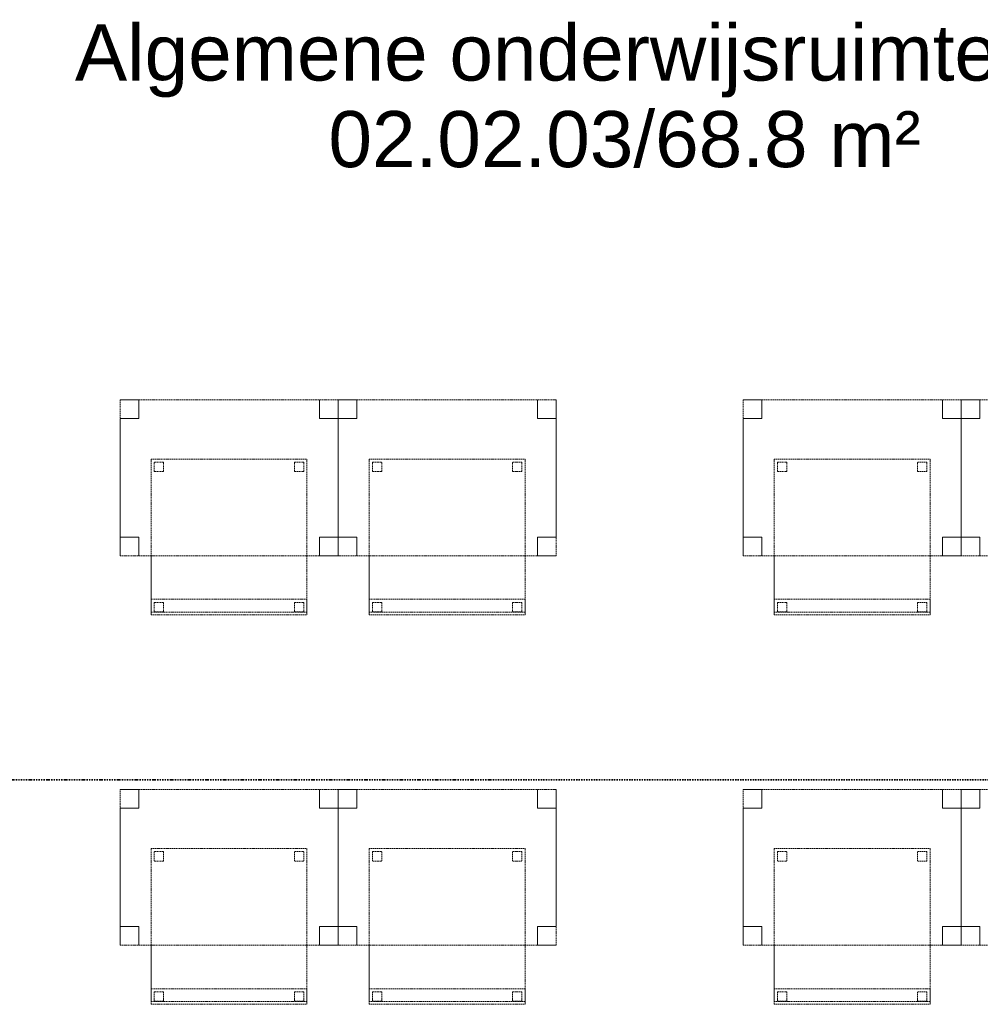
# Model space of a CAD drawing. Header units: millimetres. Extents: x -80560 to 110805, y -11020 to 52719.
# Tile 65 of 182: x 40603 to 43686, y 30772 to 33933. Entities that reach past the tile are written whole.
import ezdxf

# ---------------------------------------------------------------- set-up
doc = ezdxf.new("R2010")
doc.units = ezdxf.units.MM
doc.linetypes.add('DASHDOT2', pattern=[8, 4, -2, 0, -2])
doc.linetypes.add('DASHED2', pattern=[6, 4, -2])
for name, color, linetype, lineweight in [('A-AREA-IDEN', 2, 'Continuous', 9), ('G-ANNO-SYMB', 111, 'Continuous', 9), ('I-FURN', 30, 'Continuous', 18)]:
    doc.layers.add(name, color=color, linetype=linetype, lineweight=lineweight)
doc.styles.add('Arial', font='arial.ttf', dxfattribs={"height": 180})

# ---------------------------------------------------------------- blocks, each defined once
blk = doc.blocks.new('82_tafel1 - tafel 500x700 2-30673039-DO_02 tweede verdieping')
at = {"layer": 'I-FURN', "linetype": 'DASHED2'}
for p, q in [((350, 250), (-350, 250)), ((-350, 250), (-350, -250)), ((350, 250), (-350, 250)), ((-350, 250), (-350, -250)), ((-350, 250), (-350, 190)), ((-290, 250), (-350, 250)), ((-290, 190), (-290, 250)), ((-290, 250), (290, 250)), ((-290, 250), (-290, 190)), ((290, 250), (290, 190)), ((290, 190), (290, 250)), ((350, 250), (290, 250)), ((350, -250), (350, 250)), ((350, -250), (350, 250)), ((350, 190), (350, 250)), ((-350, -190), (-350, 190)), ((-350, 190), (-290, 190)), ((-290, 190), (-350, 190)), ((290, 190), (350, 190)), ((350, 190), (290, 190)), ((350, 190), (350, -190)), ((-290, -190), (-350, -190)), ((-350, -190), (-290, -190)), ((-350, -190), (-350, -250)), ((-290, -250), (-290, -190)), ((-290, -190), (-290, -250)), ((350, -190), (290, -190)), ((290, -190), (290, -250)), ((290, -250), (290, -190)), ((290, -190), (350, -190)), ((350, -250), (350, -190)), ((-350, -250), (350, -250)), ((-350, -250), (350, -250)), ((-350, -250), (-290, -250)), ((290, -250), (-290, -250)), ((290, -250), (350, -250))]:
    blk.add_line(p, q, dxfattribs=at)
blk = doc.blocks.new('82_zitmeubel - stoel 500x500-V15-DO_02 tweede verdieping')
at = {"layer": 'I-FURN', "linetype": 'DASHED2'}
for p, q in [((-192.1, -73), (-192.1, 237)), ((-192.1, 237), (-192.1, -73)), ((-192.1, 237), (307.9, 237)), ((-192.1, 237), (307.9, 237)), ((-182.1, 226), (-182.1, 198)), ((-182.1, 198), (-182.1, 226)), ((-153.1, 227), (-181.1, 227)), ((-181.1, 227), (-153.1, 227)), ((-152.1, 198), (-152.1, 226)), ((-152.1, 226), (-152.1, 198)), ((267.9, 226), (267.9, 198)), ((267.9, 198), (267.9, 226)), ((296.9, 227), (268.9, 227)), ((268.9, 227), (296.9, 227)), ((297.9, 198), (297.9, 226)), ((297.9, 226), (297.9, 198)), ((307.9, 237), (307.9, -73)), ((307.9, -73), (307.9, 237)), ((-181.1, 197), (-153.1, 197)), ((-153.1, 197), (-181.1, 197)), ((268.9, 197), (296.9, 197)), ((296.9, 197), (268.9, 197)), ((-192.1, -213), (-192.1, -73)), ((-192.1, -73), (-192.1, -263)), ((307.9, -73), (307.9, -213)), ((307.9, -263), (307.9, -73)), ((-192.1, -254.1), (-192.1, -213)), ((307.9, -213), (-192.1, -213)), ((307.9, -213), (307.9, -254.1)), ((-182.1, -224), (-182.1, -252)), ((-182.1, -252), (-182.1, -224)), ((-153.1, -223), (-181.1, -223)), ((-181.1, -223), (-153.1, -223)), ((-152.1, -252), (-152.1, -224)), ((-152.1, -224), (-152.1, -252)), ((267.9, -224), (267.9, -252)), ((267.9, -252), (267.9, -224)), ((296.9, -223), (268.9, -223)), ((268.9, -223), (296.9, -223)), ((297.9, -252), (297.9, -224)), ((297.9, -224), (297.9, -252)), ((-192.1, -263), (-192.1, -254.1)), ((307.9, -254.1), (-192.1, -254.1)), ((-192.1, -263), (307.9, -263)), ((-192.1, -263), (307.9, -263)), ((-181.1, -253), (-153.1, -253)), ((-153.1, -253), (-181.1, -253)), ((268.9, -253), (296.9, -253)), ((296.9, -253), (268.9, -253)), ((307.9, -254.1), (307.9, -263))]:
    blk.add_line(p, q, dxfattribs=at)
for centre, start, end in [((-181.1, 226), 105, 180), ((-181.1, 226), 90, 180), ((-181.1, 226), 90, 105), ((-153.1, 226), 75, 90), ((-153.1, 226), 360, 90), ((-153.1, 226), 360, 75), ((268.9, 226), 90, 180), ((268.9, 226), 90, 180), ((296.9, 226), 360, 90), ((296.9, 226), 360, 90), ((-181.1, 198), 180, 270), ((-181.1, 198), 180, 270), ((-153.1, 198), 270, 0), ((-153.1, 198), 270, 0), ((268.9, 198), 180, 270), ((268.9, 198), 180, 270), ((296.9, 198), 270, 360), ((296.9, 198), 270, 360), ((-181.1, -224), 90, 165), ((-181.1, -224), 90, 180), ((-181.1, -224), 165, 180), ((-181.1, -252), 180, 195), ((-181.1, -252), 180, 270), ((-181.1, -252), 195, 210), ((-181.1, -252), 210, 225), ((-181.1, -252), 225, 240), ((-181.1, -252), 240, 270), ((-153.1, -224), 30, 90), ((-153.1, -224), 0, 90), ((-153.1, -252), 270, 0), ((-153.1, -252), 270, 315), ((-153.1, -252), 315, 330), ((-153.1, -224), 15, 30), ((-153.1, -252), 330, 345), ((-153.1, -224), 0, 15), ((-153.1, -252), 345, 0), ((268.9, -224), 90, 180), ((268.9, -224), 90, 165), ((268.9, -224), 165, 180), ((268.9, -252), 180, 210), ((268.9, -252), 180, 270), ((268.9, -252), 210, 225), ((268.9, -252), 225, 240), ((268.9, -252), 240, 255), ((296.9, -224), 75, 90), ((296.9, -224), 30, 90), ((296.9, -252), 270, 0), ((296.9, -252), 270, 345), ((296.9, -224), 60, 75), ((296.9, -224), 45, 60), ((296.9, -224), 30, 45), ((296.9, -224), 15, 30), ((296.9, -224), 0, 30), ((296.9, -224), 0, 15), ((296.9, -252), 345, 0), ((268.9, -252), 255, 270)]:
    blk.add_arc(centre, 1, start, end, dxfattribs=at)
blk = doc.blocks.new('82_zitmeubel - stoel 500x500-V16-DO_02 tweede verdieping')
at = {"layer": 'I-FURN', "linetype": 'DASHED2'}
for p, q in [((-192.1, -73), (-192.1, 237)), ((-192.1, 237), (-192.1, -73)), ((-192.1, 237), (307.9, 237)), ((-192.1, 237), (307.9, 237)), ((-182.1, 226), (-182.1, 198)), ((-182.1, 198), (-182.1, 226)), ((-153.1, 227), (-181.1, 227)), ((-181.1, 227), (-153.1, 227)), ((-152.1, 198), (-152.1, 226)), ((-152.1, 226), (-152.1, 198)), ((267.9, 226), (267.9, 198)), ((267.9, 198), (267.9, 226)), ((296.9, 227), (268.9, 227)), ((268.9, 227), (296.9, 227)), ((297.9, 198), (297.9, 226)), ((297.9, 226), (297.9, 198)), ((307.9, 237), (307.9, -73)), ((307.9, -73), (307.9, 237)), ((-181.1, 197), (-153.1, 197)), ((-153.1, 197), (-181.1, 197)), ((268.9, 197), (296.9, 197)), ((296.9, 197), (268.9, 197)), ((-192.1, -213), (-192.1, -73)), ((-192.1, -73), (-192.1, -263)), ((307.9, -73), (307.9, -213)), ((307.9, -263), (307.9, -73)), ((-192.1, -254.1), (-192.1, -213)), ((307.9, -213), (-192.1, -213)), ((307.9, -213), (307.9, -254.1)), ((-182.1, -224), (-182.1, -252)), ((-182.1, -252), (-182.1, -224)), ((-153.1, -223), (-181.1, -223)), ((-181.1, -223), (-153.1, -223)), ((-152.1, -252), (-152.1, -224)), ((-152.1, -224), (-152.1, -252)), ((267.9, -224), (267.9, -252)), ((267.9, -252), (267.9, -224)), ((296.9, -223), (268.9, -223)), ((268.9, -223), (296.9, -223)), ((297.9, -252), (297.9, -224)), ((297.9, -224), (297.9, -252)), ((-192.1, -263), (-192.1, -254.1)), ((307.9, -254.1), (-192.1, -254.1)), ((-192.1, -263), (307.9, -263)), ((-192.1, -263), (307.9, -263)), ((-181.1, -253), (-153.1, -253)), ((-153.1, -253), (-181.1, -253)), ((268.9, -253), (296.9, -253)), ((296.9, -253), (268.9, -253)), ((307.9, -254.1), (307.9, -263))]:
    blk.add_line(p, q, dxfattribs=at)
for centre, start, end in [((-181.1, 226), 90, 180), ((-181.1, 226), 90, 180), ((-153.1, 226), 360, 90), ((-153.1, 226), 360, 90), ((268.9, 226), 90, 180), ((268.9, 226), 135, 180), ((268.9, 226), 90, 135), ((296.9, 226), 360, 90), ((296.9, 226), 360, 90), ((-181.1, 198), 180, 270), ((-181.1, 198), 180, 270), ((-153.1, 198), 270, 0), ((-153.1, 198), 270, 0), ((268.9, 198), 180, 270), ((268.9, 198), 180, 270), ((296.9, 198), 270, 360), ((296.9, 198), 270, 360), ((-181.1, -224), 135, 180), ((-181.1, -224), 150, 165), ((-181.1, -224), 165, 180), ((-181.1, -252), 180, 270), ((-181.1, -252), 180, 270), ((-181.1, -224), 135, 150), ((-181.1, -224), 90, 135), ((-181.1, -224), 120, 135), ((-181.1, -224), 105, 120), ((-181.1, -224), 90, 105), ((-153.1, -224), 0, 90), ((-153.1, -224), 0, 90), ((-153.1, -252), 270, 315), ((-153.1, -252), 285, 300), ((-153.1, -252), 300, 315), ((-153.1, -252), 315, 0), ((-153.1, -252), 315, 330), ((-153.1, -252), 330, 0), ((268.9, -224), 90, 180), ((268.9, -224), 150, 180), ((268.9, -252), 180, 195), ((268.9, -252), 180, 270), ((268.9, -252), 195, 210), ((268.9, -224), 105, 150), ((268.9, -252), 210, 225), ((268.9, -252), 225, 240), ((268.9, -252), 240, 255), ((268.9, -224), 90, 105), ((296.9, -224), 45, 90), ((296.9, -224), 0, 90), ((296.9, -252), 270, 0), ((296.9, -252), 270, 330), ((296.9, -224), 30, 45), ((296.9, -224), 15, 30), ((296.9, -252), 330, 345), ((296.9, -224), 0, 15), ((296.9, -252), 345, 0), ((-153.1, -252), 270, 285), ((268.9, -252), 255, 270)]:
    blk.add_arc(centre, 1, start, end, dxfattribs=at)
blk = doc.blocks.new('82_zitmeubel - stoel 500x500-V17-DO_02 tweede verdieping')
at = {"layer": 'I-FURN', "linetype": 'DASHED2'}
for p, q in [((-192.1, -73), (-192.1, 237)), ((-192.1, 237), (-192.1, -73)), ((-192.1, 237), (307.9, 237)), ((-192.1, 237), (307.9, 237)), ((-182.1, 226), (-182.1, 198)), ((-182.1, 198), (-182.1, 226)), ((-153.1, 227), (-181.1, 227)), ((-181.1, 227), (-153.1, 227)), ((-152.1, 198), (-152.1, 226)), ((-152.1, 226), (-152.1, 198)), ((267.9, 226), (267.9, 198)), ((267.9, 198), (267.9, 226)), ((296.9, 227), (268.9, 227)), ((268.9, 227), (296.9, 227)), ((297.9, 198), (297.9, 226)), ((297.9, 226), (297.9, 198)), ((307.9, 237), (307.9, -73)), ((307.9, -73), (307.9, 237)), ((-181.1, 197), (-153.1, 197)), ((-153.1, 197), (-181.1, 197)), ((268.9, 197), (296.9, 197)), ((296.9, 197), (268.9, 197)), ((-192.1, -213), (-192.1, -73)), ((-192.1, -73), (-192.1, -263)), ((307.9, -73), (307.9, -213)), ((307.9, -263), (307.9, -73)), ((-192.1, -254.1), (-192.1, -213)), ((307.9, -213), (-192.1, -213)), ((307.9, -213), (307.9, -254.1)), ((-182.1, -224), (-182.1, -252)), ((-182.1, -252), (-182.1, -224)), ((-153.1, -223), (-181.1, -223)), ((-181.1, -223), (-153.1, -223)), ((-152.1, -252), (-152.1, -224)), ((-152.1, -224), (-152.1, -252)), ((267.9, -224), (267.9, -252)), ((267.9, -252), (267.9, -224)), ((296.9, -223), (268.9, -223)), ((268.9, -223), (296.9, -223)), ((297.9, -252), (297.9, -224)), ((297.9, -224), (297.9, -252)), ((-192.1, -263), (-192.1, -254.1)), ((307.9, -254.1), (-192.1, -254.1)), ((-192.1, -263), (307.9, -263)), ((-192.1, -263), (307.9, -263)), ((-181.1, -253), (-153.1, -253)), ((-153.1, -253), (-181.1, -253)), ((268.9, -253), (296.9, -253)), ((296.9, -253), (268.9, -253)), ((307.9, -254.1), (307.9, -263))]:
    blk.add_line(p, q, dxfattribs=at)
for centre, start, end in [((-181.1, 226), 90, 180), ((-181.1, 226), 120, 180), ((-181.1, 226), 90, 120), ((-153.1, 226), 360, 90), ((-153.1, 226), 360, 90), ((268.9, 226), 90, 180), ((268.9, 226), 150, 180), ((268.9, 226), 105, 150), ((268.9, 226), 90, 105), ((296.9, 226), 360, 90), ((296.9, 226), 360, 90), ((-181.1, 198), 180, 255), ((-181.1, 198), 180, 270), ((-181.1, 198), 255, 270), ((-153.1, 198), 270, 0), ((-153.1, 198), 270, 0), ((268.9, 198), 180, 270), ((268.9, 198), 180, 270), ((296.9, 198), 270, 360), ((296.9, 198), 270, 300), ((296.9, 198), 300, 360), ((-181.1, -224), 90, 180), ((-181.1, -224), 150, 165), ((-181.1, -224), 165, 180), ((-181.1, -252), 180, 195), ((-181.1, -252), 180, 270), ((-181.1, -252), 195, 210), ((-181.1, -224), 90, 150), ((-181.1, -252), 210, 225), ((-181.1, -252), 225, 270), ((-153.1, -224), 15, 90), ((-153.1, -224), 0, 90), ((-153.1, -252), 270, 0), ((-153.1, -252), 270, 300), ((-153.1, -252), 300, 315), ((-153.1, -252), 315, 330), ((-153.1, -252), 330, 345), ((-153.1, -224), 0, 15), ((-153.1, -252), 345, 0), ((268.9, -224), 90, 180), ((268.9, -224), 90, 180), ((268.9, -252), 180, 195), ((268.9, -252), 180, 270), ((268.9, -252), 195, 210), ((268.9, -252), 210, 225), ((268.9, -252), 225, 240), ((268.9, -252), 240, 255), ((296.9, -224), 75, 90), ((296.9, -224), 30, 90), ((296.9, -252), 270, 0), ((296.9, -252), 270, 0), ((296.9, -224), 60, 75), ((296.9, -224), 45, 60), ((296.9, -224), 30, 45), ((296.9, -224), 15, 30), ((296.9, -224), 0, 30), ((296.9, -224), 0, 15), ((268.9, -252), 255, 270)]:
    blk.add_arc(centre, 1, start, end, dxfattribs=at)
blk = doc.blocks.new('82_zitmeubel - stoel 500x500-V19-DO_02 tweede verdieping')
at = {"layer": 'I-FURN', "linetype": 'DASHED2'}
for p, q in [((-192.1, -73), (-192.1, 237)), ((-192.1, 237), (-192.1, -73)), ((-192.1, 237), (307.9, 237)), ((-192.1, 237), (307.9, 237)), ((-182.1, 226), (-182.1, 198)), ((-182.1, 198), (-182.1, 226)), ((-153.1, 227), (-181.1, 227)), ((-181.1, 227), (-153.1, 227)), ((-152.1, 198), (-152.1, 226)), ((-152.1, 226), (-152.1, 198)), ((267.9, 226), (267.9, 198)), ((267.9, 198), (267.9, 226)), ((296.9, 227), (268.9, 227)), ((268.9, 227), (296.9, 227)), ((297.9, 198), (297.9, 226)), ((297.9, 226), (297.9, 198)), ((307.9, 237), (307.9, -73)), ((307.9, -73), (307.9, 237)), ((-181.1, 197), (-153.1, 197)), ((-153.1, 197), (-181.1, 197)), ((268.9, 197), (296.9, 197)), ((296.9, 197), (268.9, 197)), ((-192.1, -213), (-192.1, -73)), ((-192.1, -73), (-192.1, -263)), ((307.9, -73), (307.9, -213)), ((307.9, -263), (307.9, -73)), ((-192.1, -254.1), (-192.1, -213)), ((307.9, -213), (-192.1, -213)), ((307.9, -213), (307.9, -254.1)), ((-182.1, -224), (-182.1, -252)), ((-182.1, -252), (-182.1, -224)), ((-153.1, -223), (-181.1, -223)), ((-181.1, -223), (-153.1, -223)), ((-152.1, -252), (-152.1, -224)), ((-152.1, -224), (-152.1, -252)), ((267.9, -224), (267.9, -252)), ((267.9, -252), (267.9, -224)), ((296.9, -223), (268.9, -223)), ((268.9, -223), (296.9, -223)), ((297.9, -252), (297.9, -224)), ((297.9, -224), (297.9, -252)), ((-192.1, -263), (-192.1, -254.1)), ((307.9, -254.1), (-192.1, -254.1)), ((-192.1, -263), (307.9, -263)), ((-192.1, -263), (307.9, -263)), ((-181.1, -253), (-153.1, -253)), ((-153.1, -253), (-181.1, -253)), ((268.9, -253), (296.9, -253)), ((296.9, -253), (268.9, -253)), ((307.9, -254.1), (307.9, -263))]:
    blk.add_line(p, q, dxfattribs=at)
for centre, start, end in [((-181.1, 226), 90, 180), ((-181.1, 226), 150, 180), ((-181.1, 226), 105, 150), ((-181.1, 226), 90, 105), ((-153.1, 226), 360, 90), ((-153.1, 226), 360, 90), ((268.9, 226), 90, 180), ((268.9, 226), 90, 180), ((296.9, 226), 360, 90), ((296.9, 226), 360, 90), ((-181.1, 198), 180, 270), ((-181.1, 198), 180, 270), ((-153.1, 198), 270, 0), ((-153.1, 198), 270, 300), ((-153.1, 198), 300, 0), ((268.9, 198), 180, 270), ((268.9, 198), 180, 270), ((296.9, 198), 270, 360), ((296.9, 198), 270, 360), ((-181.1, -224), 90, 180), ((-181.1, -224), 150, 165), ((-181.1, -224), 165, 180), ((-181.1, -252), 180, 270), ((-181.1, -252), 180, 270), ((-181.1, -224), 135, 150), ((-181.1, -224), 120, 135), ((-181.1, -224), 105, 120), ((-181.1, -224), 90, 105), ((-153.1, -224), 0, 90), ((-153.1, -224), 30, 90), ((-153.1, -252), 270, 0), ((-153.1, -252), 285, 300), ((-153.1, -252), 300, 315), ((-153.1, -252), 315, 330), ((-153.1, -224), 0, 30), ((-153.1, -252), 330, 0), ((268.9, -224), 90, 180), ((268.9, -224), 90, 180), ((268.9, -252), 180, 195), ((268.9, -252), 180, 270), ((268.9, -252), 195, 210), ((268.9, -252), 210, 225), ((268.9, -252), 225, 240), ((268.9, -252), 240, 255), ((296.9, -224), 45, 90), ((296.9, -224), 0, 90), ((296.9, -252), 270, 0), ((296.9, -252), 270, 330), ((296.9, -224), 30, 45), ((296.9, -224), 15, 30), ((296.9, -252), 330, 345), ((296.9, -224), 0, 15), ((296.9, -252), 345, 0), ((-153.1, -252), 270, 285), ((268.9, -252), 255, 270)]:
    blk.add_arc(centre, 1, start, end, dxfattribs=at)
blk = doc.blocks.new('82_zitmeubel - stoel 500x500-V20-DO_02 tweede verdieping')
at = {"layer": 'I-FURN', "linetype": 'DASHED2'}
for p, q in [((-192.1, -73), (-192.1, 237)), ((-192.1, 237), (-192.1, -73)), ((-192.1, 237), (307.9, 237)), ((-192.1, 237), (307.9, 237)), ((-182.1, 226), (-182.1, 198)), ((-182.1, 198), (-182.1, 226)), ((-153.1, 227), (-181.1, 227)), ((-181.1, 227), (-153.1, 227)), ((-152.1, 198), (-152.1, 226)), ((-152.1, 226), (-152.1, 198)), ((267.9, 226), (267.9, 198)), ((267.9, 198), (267.9, 226)), ((296.9, 227), (268.9, 227)), ((268.9, 227), (296.9, 227)), ((297.9, 198), (297.9, 226)), ((297.9, 226), (297.9, 198)), ((307.9, 237), (307.9, -73)), ((307.9, -73), (307.9, 237)), ((-181.1, 197), (-153.1, 197)), ((-153.1, 197), (-181.1, 197)), ((268.9, 197), (296.9, 197)), ((296.9, 197), (268.9, 197)), ((-192.1, -213), (-192.1, -73)), ((-192.1, -73), (-192.1, -263)), ((307.9, -73), (307.9, -213)), ((307.9, -263), (307.9, -73)), ((-192.1, -254.1), (-192.1, -213)), ((307.9, -213), (-192.1, -213)), ((307.9, -213), (307.9, -254.1)), ((-182.1, -224), (-182.1, -252)), ((-182.1, -252), (-182.1, -224)), ((-153.1, -223), (-181.1, -223)), ((-181.1, -223), (-153.1, -223)), ((-152.1, -252), (-152.1, -224)), ((-152.1, -224), (-152.1, -252)), ((267.9, -224), (267.9, -252)), ((267.9, -252), (267.9, -224)), ((296.9, -223), (268.9, -223)), ((268.9, -223), (296.9, -223)), ((297.9, -252), (297.9, -224)), ((297.9, -224), (297.9, -252)), ((-192.1, -263), (-192.1, -254.1)), ((307.9, -254.1), (-192.1, -254.1)), ((-192.1, -263), (307.9, -263)), ((-192.1, -263), (307.9, -263)), ((-181.1, -253), (-153.1, -253)), ((-153.1, -253), (-181.1, -253)), ((268.9, -253), (296.9, -253)), ((296.9, -253), (268.9, -253)), ((307.9, -254.1), (307.9, -263))]:
    blk.add_line(p, q, dxfattribs=at)
for centre, start, end in [((-181.1, 226), 90, 180), ((-181.1, 226), 90, 180), ((-153.1, 226), 360, 90), ((-153.1, 226), 360, 90), ((268.9, 226), 90, 180), ((268.9, 226), 90, 180), ((296.9, 226), 360, 90), ((296.9, 226), 360, 90), ((-181.1, 198), 180, 270), ((-181.1, 198), 180, 270), ((-153.1, 198), 270, 0), ((-153.1, 198), 270, 0), ((268.9, 198), 180, 225), ((268.9, 198), 180, 270), ((268.9, 198), 225, 270), ((296.9, 198), 270, 360), ((296.9, 198), 270, 360), ((-181.1, -224), 90, 180), ((-181.1, -224), 135, 180), ((-181.1, -252), 180, 270), ((-181.1, -252), 180, 270), ((-181.1, -224), 120, 135), ((-181.1, -224), 105, 120), ((-181.1, -224), 90, 105), ((-153.1, -224), 75, 90), ((-153.1, -224), 0, 90), ((-153.1, -252), 270, 0), ((-153.1, -224), 60, 75), ((-153.1, -252), 285, 0), ((-153.1, -224), 0, 60), ((268.9, -224), 90, 180), ((268.9, -224), 150, 165), ((268.9, -224), 165, 180), ((268.9, -252), 180, 270), ((268.9, -252), 180, 270), ((268.9, -224), 135, 150), ((268.9, -224), 120, 135), ((268.9, -224), 105, 120), ((268.9, -224), 90, 105), ((296.9, -224), 0, 90), ((296.9, -224), 0, 90), ((296.9, -252), 270, 330), ((296.9, -252), 285, 300), ((296.9, -252), 300, 315), ((296.9, -252), 315, 330), ((296.9, -252), 330, 0), ((296.9, -252), 330, 345), ((296.9, -252), 345, 0), ((-153.1, -252), 270, 285), ((296.9, -252), 270, 285)]:
    blk.add_arc(centre, 1, start, end, dxfattribs=at)
blk = doc.blocks.new('82_zitmeubel - stoel 500x500-V21-DO_02 tweede verdieping')
at = {"layer": 'I-FURN', "linetype": 'DASHED2'}
for p, q in [((-192.1, -73), (-192.1, 237)), ((-192.1, 237), (-192.1, -73)), ((-192.1, 237), (307.9, 237)), ((-192.1, 237), (307.9, 237)), ((-182.1, 226), (-182.1, 198)), ((-182.1, 198), (-182.1, 226)), ((-153.1, 227), (-181.1, 227)), ((-181.1, 227), (-153.1, 227)), ((-152.1, 198), (-152.1, 226)), ((-152.1, 226), (-152.1, 198)), ((267.9, 226), (267.9, 198)), ((267.9, 198), (267.9, 226)), ((296.9, 227), (268.9, 227)), ((268.9, 227), (296.9, 227)), ((297.9, 198), (297.9, 226)), ((297.9, 226), (297.9, 198)), ((307.9, 237), (307.9, -73)), ((307.9, -73), (307.9, 237)), ((-181.1, 197), (-153.1, 197)), ((-153.1, 197), (-181.1, 197)), ((268.9, 197), (296.9, 197)), ((296.9, 197), (268.9, 197)), ((-192.1, -213), (-192.1, -73)), ((-192.1, -73), (-192.1, -263)), ((307.9, -73), (307.9, -213)), ((307.9, -263), (307.9, -73)), ((-192.1, -254.1), (-192.1, -213)), ((307.9, -213), (-192.1, -213)), ((307.9, -213), (307.9, -254.1)), ((-182.1, -224), (-182.1, -252)), ((-182.1, -252), (-182.1, -224)), ((-153.1, -223), (-181.1, -223)), ((-181.1, -223), (-153.1, -223)), ((-152.1, -252), (-152.1, -224)), ((-152.1, -224), (-152.1, -252)), ((267.9, -224), (267.9, -252)), ((267.9, -252), (267.9, -224)), ((296.9, -223), (268.9, -223)), ((268.9, -223), (296.9, -223)), ((297.9, -252), (297.9, -224)), ((297.9, -224), (297.9, -252)), ((-192.1, -263), (-192.1, -254.1)), ((307.9, -254.1), (-192.1, -254.1)), ((-192.1, -263), (307.9, -263)), ((-192.1, -263), (307.9, -263)), ((-181.1, -253), (-153.1, -253)), ((-153.1, -253), (-181.1, -253)), ((268.9, -253), (296.9, -253)), ((296.9, -253), (268.9, -253)), ((307.9, -254.1), (307.9, -263))]:
    blk.add_line(p, q, dxfattribs=at)
for centre, start, end in [((-181.1, 226), 90, 180), ((-181.1, 226), 90, 180), ((-153.1, 226), 360, 90), ((-153.1, 226), 360, 90), ((268.9, 226), 90, 180), ((268.9, 226), 150, 180), ((268.9, 226), 105, 150), ((268.9, 226), 90, 105), ((296.9, 226), 360, 90), ((296.9, 226), 360, 90), ((-181.1, 198), 180, 270), ((-181.1, 198), 180, 270), ((-153.1, 198), 270, 0), ((-153.1, 198), 270, 0), ((268.9, 198), 180, 270), ((268.9, 198), 180, 270), ((296.9, 198), 270, 360), ((296.9, 198), 270, 360), ((-181.1, -224), 90, 180), ((-181.1, -224), 90, 180), ((-181.1, -252), 180, 270), ((-181.1, -252), 180, 270), ((-153.1, -224), 0, 90), ((-153.1, -224), 0, 90), ((-153.1, -252), 270, 0), ((-153.1, -252), 270, 0), ((268.9, -224), 90, 180), ((268.9, -224), 90, 180), ((268.9, -252), 180, 270), ((268.9, -252), 180, 270), ((296.9, -224), 0, 90), ((296.9, -224), 45, 90), ((296.9, -252), 270, 0), ((296.9, -252), 270, 0), ((296.9, -224), 0, 45)]:
    blk.add_arc(centre, 1, start, end, dxfattribs=at)

msp = doc.modelspace()

# ---------------------------------------------------------------- linework, layer by layer
at = {"layer": 'G-ANNO-SYMB', "linetype": 'DASHDOT2', "lineweight": 35}
msp.add_line((34013.4, 31493.3), (90414.6, 31493.3), dxfattribs=at)

# ---------------------------------------------------------------- block references
at = {"layer": 'I-FURN', "linetype": 'DASHED2'}
for name, p in [('82_tafel1 - tafel 500x700 2-30673039-DO_02 tweede verdieping', (41275, 32462.5)), ('82_tafel1 - tafel 500x700 2-30673039-DO_02 tweede verdieping', (41975, 32462.5)), ('82_tafel1 - tafel 500x700 2-30673039-DO_02 tweede verdieping', (43275, 32462.5)), ('82_tafel1 - tafel 500x700 2-30673039-DO_02 tweede verdieping', (43975, 32462.5)), ('82_zitmeubel - stoel 500x500-V19-DO_02 tweede verdieping', (41217.1, 32285.5)), ('82_zitmeubel - stoel 500x500-V20-DO_02 tweede verdieping', (41917.1, 32285.5)), ('82_zitmeubel - stoel 500x500-V21-DO_02 tweede verdieping', (43217.1, 32285.5)), ('82_tafel1 - tafel 500x700 2-30673039-DO_02 tweede verdieping', (41275, 31212.5)), ('82_tafel1 - tafel 500x700 2-30673039-DO_02 tweede verdieping', (41975, 31212.5)), ('82_tafel1 - tafel 500x700 2-30673039-DO_02 tweede verdieping', (43275, 31212.5)), ('82_tafel1 - tafel 500x700 2-30673039-DO_02 tweede verdieping', (43975, 31212.5)), ('82_zitmeubel - stoel 500x500-V15-DO_02 tweede verdieping', (41217.1, 31035.5)), ('82_zitmeubel - stoel 500x500-V16-DO_02 tweede verdieping', (41917.1, 31035.5)), ('82_zitmeubel - stoel 500x500-V17-DO_02 tweede verdieping', (43217.1, 31035.5))]:
    msp.add_blockref(name, p, dxfattribs=at)

# ---------------------------------------------------------------- texts
at = {"layer": 'A-AREA-IDEN', "char_height": 180, "attachment_point": 1, "style": 'Arial'}
for s, insert, width in [('Algemene onderwijsruimte groot', (40780.3, 33917.6), 4224.893), ('02.02.03/68.8 m²', (41593.9, 33639.7), 2260.759)]:
    msp.add_mtext(s, dxfattribs=dict(at, insert=insert, width=width))

doc.saveas('drawing.dxf')
